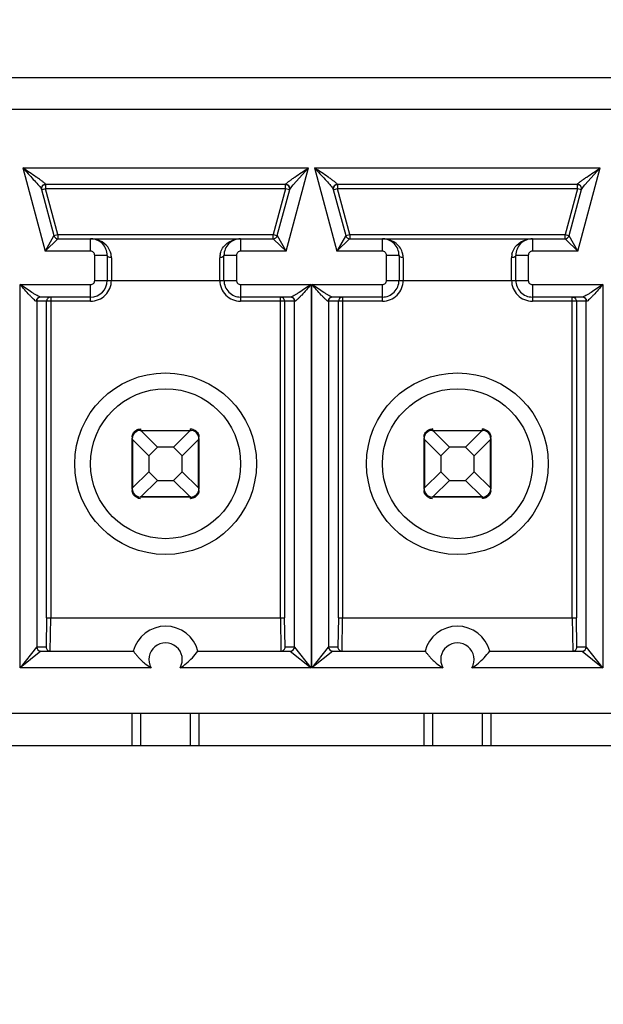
# Model space of a CAD drawing. Header units: inches. Extents: x 0 to 34, y 0 to 22.
# Tile 13 of 136: x 7.638 to 7.845, y 4.93 to 5.279. Entities that reach past the tile are written whole.
import ezdxf

# ---------------------------------------------------------------- set-up
doc = ezdxf.new("R2010")
doc.units = ezdxf.units.IN
doc.header["$LTSCALE"] = 1.87
doc.header["$MEASUREMENT"] = 0
doc.layers.get('0').update_dxf_attribs({"linetype": 'CONTINUOUS'})
doc.layers.add('DIMENSIONS', color=7, linetype='CONTINUOUS')
doc.styles.get("Standard").update_dxf_attribs({"font": 'txt', "width": 0.8})
doc.dimstyles.new('DIMSTYLE_3', dxfattribs={"dimtxt": 0.125, "dimasz": 0.18, "dimexe": 0.125, "dimexo": 0.0625, "dimgap": 0.03125, "dimtad": 0, "dimtih": 1, "dimtoh": 1, "dimdec": 3, "dimlfac": 1.3333333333, "dimzin": 4, "dimdsep": 46, "dimtxsty": 'STANDARD', "dimblk": '_FILLED', "dimblk1": '_FILLED', "dimblk2": '_FILLED', "dimcen": 0.09, "dimadec": 0, "dimazin": 0, "dimtp": 0.001, "dimtm": 0.001, "dimtfac": 1, "dimtdec": 3, "dimtofl": 0, "dimtmove": 0, "dimatfit": 3, "dimldrblk": '_FILLED', "dimfxl": 1, "dimtolj": 1, "dimtzin": 4, "dimarcsym": 0})

# ---------------------------------------------------------------- blocks, each defined once
blk = doc.blocks.new('*D14')
at = {"layer": 'DIMENSIONS', "color": 2, "linetype": 'CONTINUOUS'}
blk.add_line((7.8133599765, 6.2124718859), (5.1166724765, 6.2124718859), dxfattribs=at)
at = {"layer": 'DIMENSIONS', "color": 2, "linetype": 'CONTINUOUS', "insert": (5.0541724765, 6.2749718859), "char_height": 0.125, "width": 1.225, "attachment_point": 3, "line_spacing_factor": 0.9}
blk.add_mtext('2.228{\\Ftxt.shx;\\W1.000000;\\H0.125000; }[56.6]', dxfattribs=at)
blk = doc.blocks.new('_FILLED')
at = {"color": 0, "linetype": 'BYBLOCK'}
blk.add_solid([(0, 0), (-1, 0.1736111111), (-1, -0.1736111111)], dxfattribs=at)
blk = doc.blocks.new('*D18')
at = {"layer": 'DIMENSIONS', "color": 2, "linetype": 'CONTINUOUS'}
blk.add_line((12.3089224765, 5.0708968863), (12.3089224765, 3.5678345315), dxfattribs=at)
at = {"layer": 'DIMENSIONS', "color": 2, "linetype": 'CONTINUOUS', "insert": (12.2464224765, 3.5053345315), "char_height": 0.125, "width": 1.425, "attachment_point": 3, "rotation": 90, "line_spacing_factor": 0.9}
blk.add_mtext('8.673{\\Ftxt.shx;\\W1.000000;\\H0.125000; }[220.29]', dxfattribs=at)
blk = doc.blocks.new('*D19')
at = {"layer": 'DIMENSIONS', "color": 2, "linetype": 'CONTINUOUS'}
blk.add_line((12.8714224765, 5.0708968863), (12.8714224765, 3.5678345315), dxfattribs=at)
at = {"layer": 'DIMENSIONS', "color": 2, "linetype": 'CONTINUOUS', "insert": (12.8089224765, 3.5053345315), "char_height": 0.125, "width": 1.425, "attachment_point": 3, "rotation": 90, "line_spacing_factor": 0.9}
blk.add_mtext('9.423{\\Ftxt.shx;\\W1.000000;\\H0.125000; }[239.34]', dxfattribs=at)
blk = doc.blocks.new('*D20')
at = {"layer": 'DIMENSIONS', "color": 2, "linetype": 'CONTINUOUS'}
blk.add_line((13.4339224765, 5.0708968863), (13.4339224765, 3.5678345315), dxfattribs=at)
at = {"layer": 'DIMENSIONS', "color": 2, "linetype": 'CONTINUOUS', "insert": (13.3714224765, 3.5053345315), "char_height": 0.125, "width": 1.525, "attachment_point": 3, "rotation": 90, "line_spacing_factor": 0.9}
blk.add_mtext('10.173{\\Ftxt.shx;\\W1.000000;\\H0.125000; }[258.39]', dxfattribs=at)
blk = doc.blocks.new('*D21')
at = {"layer": 'DIMENSIONS', "color": 2, "linetype": 'CONTINUOUS'}
blk.add_line((13.9964224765, 5.0708968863), (13.9964224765, 3.5678345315), dxfattribs=at)
at = {"layer": 'DIMENSIONS', "color": 2, "linetype": 'CONTINUOUS', "insert": (13.9339224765, 3.5053345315), "char_height": 0.125, "width": 1.525, "attachment_point": 3, "rotation": 90, "line_spacing_factor": 0.9}
blk.add_mtext('10.923{\\Ftxt.shx;\\W1.000000;\\H0.125000; }[277.44]', dxfattribs=at)

msp = doc.modelspace()

# ---------------------------------------------------------------- linework, layer by layer
at = {"color": 7, "linetype": 'CONTINUOUS'}
for p, q in [((7.9743004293, 5.2587966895), (6.4754224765, 5.2587966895)), ((7.9630504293, 5.2475466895), (6.567878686, 5.2475466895)), ((7.6393383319, 5.2268775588), (7.6472502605, 5.1973498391)), ((7.6393383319, 5.2268775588), (7.7405031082, 5.2268775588)), ((7.7325907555, 5.1973498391), (7.7405031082, 5.2268775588)), ((7.7350739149, 5.2208936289), (7.7405029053, 5.226877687)), ((7.7426847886, 5.2268775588), (7.7505967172, 5.1973498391)), ((7.7426847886, 5.2268775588), (7.8438495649, 5.2268775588)), ((7.8359372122, 5.1973498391), (7.8438495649, 5.2268775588)), ((7.8384203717, 5.220893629), (7.843849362, 5.226877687)), ((7.6474301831, 5.2209718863), (7.6473902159, 5.2210912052)), ((7.647430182, 5.2209718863), (7.647430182, 5.2194955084)), ((7.732410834, 5.2209718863), (7.647430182, 5.2209718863)), ((7.732410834, 5.2194955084), (7.732410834, 5.2207740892)), ((7.7324508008, 5.2210912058), (7.7324108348, 5.2209718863)), ((7.7331239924, 5.2209138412), (7.7324507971, 5.2210912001)), ((7.7338768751, 5.2192625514), (7.7345862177, 5.2203084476)), ((7.7345862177, 5.2203084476), (7.7350739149, 5.2208936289)), ((7.7507766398, 5.2209718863), (7.7507366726, 5.2210912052)), ((7.7507766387, 5.2209718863), (7.7507766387, 5.2194955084)), ((7.8357572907, 5.2209718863), (7.7507766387, 5.2209718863)), ((7.8357572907, 5.2194955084), (7.8357572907, 5.2207740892)), ((7.8357972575, 5.2210912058), (7.8357572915, 5.2209718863)), ((7.8364704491, 5.2209138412), (7.8357972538, 5.2210912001)), ((7.8372233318, 5.2192625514), (7.8379326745, 5.2203084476)), ((7.8379326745, 5.2203084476), (7.8384203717, 5.220893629)), ((7.6458565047, 5.2194907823), (7.6459641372, 5.2192625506)), ((7.6459641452, 5.2192625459), (7.6503556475, 5.2028732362)), ((7.647430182, 5.2194955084), (7.6461951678, 5.2191645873)), ((7.6517817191, 5.2032553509), (7.647430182, 5.2194955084)), ((7.732410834, 5.2194955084), (7.647430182, 5.2194955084)), ((7.732410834, 5.2194955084), (7.7280592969, 5.2032553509)), ((7.7294853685, 5.2028732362), (7.7338768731, 5.2192625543)), ((7.7338369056, 5.2191133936), (7.732410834, 5.2194955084)), ((7.7492029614, 5.2194907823), (7.7493105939, 5.2192625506)), ((7.7493106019, 5.2192625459), (7.7537021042, 5.2028732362)), ((7.7507766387, 5.2194955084), (7.7495416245, 5.2191645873)), ((7.7551281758, 5.2032553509), (7.7507766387, 5.2194955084)), ((7.8357572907, 5.2194955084), (7.7507766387, 5.2194955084)), ((7.8357572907, 5.2194955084), (7.8314057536, 5.2032553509)), ((7.8328318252, 5.2028732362), (7.8372233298, 5.2192625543)), ((7.8371833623, 5.2191133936), (7.8357572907, 5.2194955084)), ((7.6503556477, 5.2028732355), (7.6502393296, 5.2026663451)), ((7.6503556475, 5.2028732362), (7.6517817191, 5.2032553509)), ((7.6517817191, 5.2032553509), (7.6517817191, 5.2019767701)), ((7.6517817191, 5.2032553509), (7.7280592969, 5.2032553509)), ((7.7280592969, 5.2017789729), (7.7280592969, 5.2032553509)), ((7.7280592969, 5.2032553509), (7.7292943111, 5.2029244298)), ((7.7325907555, 5.1973498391), (7.7295250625, 5.2028026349)), ((7.7537021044, 5.2028732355), (7.7535857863, 5.2026663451)), ((7.7537021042, 5.2028732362), (7.7551281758, 5.2032553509)), ((7.7551281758, 5.2032553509), (7.7551281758, 5.2019767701)), ((7.7551281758, 5.2032553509), (7.8314057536, 5.2032553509)), ((7.8314057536, 5.2017789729), (7.8314057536, 5.2032553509)), ((7.8314057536, 5.2032553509), (7.8326407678, 5.2029244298)), ((7.8359372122, 5.1973498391), (7.8328715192, 5.2028026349)), ((7.6502393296, 5.2026663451), (7.6472502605, 5.1973498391)), ((7.6472502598, 5.1973498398), (7.6517220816, 5.2017206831)), ((7.6517817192, 5.2017789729), (7.7280592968, 5.2017789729)), ((7.6633457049, 5.1973498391), (7.6633457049, 5.2017789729)), ((7.7164953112, 5.2017789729), (7.7164953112, 5.1973498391)), ((7.7280593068, 5.2017789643), (7.7283035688, 5.201540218)), ((7.7283035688, 5.201540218), (7.7325907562, 5.1973498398)), ((7.7505967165, 5.1973498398), (7.7550685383, 5.2017206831)), ((7.7535857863, 5.2026663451), (7.7505967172, 5.1973498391)), ((7.7551281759, 5.2017789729), (7.8314057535, 5.2017789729)), ((7.7666921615, 5.1973498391), (7.7666921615, 5.2017789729)), ((7.8198417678, 5.2017789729), (7.8198417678, 5.1973498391)), ((7.8314057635, 5.2017789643), (7.8316500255, 5.201540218)), ((7.8316500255, 5.201540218), (7.8359372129, 5.1973498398)), ((7.663345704, 5.1973498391), (7.6472502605, 5.1973498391)), ((7.6692512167, 5.1958734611), (7.6648220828, 5.1958734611)), ((7.6648220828, 5.1870151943), (7.6648220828, 5.1958734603)), ((7.6692512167, 5.1958734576), (7.6692512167, 5.1870151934)), ((7.7150189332, 5.1958734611), (7.7105897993, 5.1958734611)), ((7.7105897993, 5.1870151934), (7.7105897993, 5.1958734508)), ((7.7150189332, 5.1958734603), (7.7150189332, 5.1870151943)), ((7.7325907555, 5.1973498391), (7.716495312, 5.1973498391)), ((7.7666921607, 5.1973498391), (7.7505967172, 5.1973498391)), ((7.7725976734, 5.1958734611), (7.7681685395, 5.1958734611)), ((7.7681685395, 5.1870151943), (7.7681685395, 5.1958734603)), ((7.7725976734, 5.1958734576), (7.7725976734, 5.1870151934)), ((7.8183653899, 5.1958734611), (7.813936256, 5.1958734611)), ((7.813936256, 5.1870151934), (7.813936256, 5.1958734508)), ((7.8183653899, 5.1958734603), (7.8183653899, 5.1870151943)), ((7.8359372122, 5.1973498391), (7.8198417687, 5.1973498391)), ((7.6707275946, 5.1950681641), (7.6707275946, 5.1870151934)), ((7.7091134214, 5.1870151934), (7.7091134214, 5.1950681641)), ((7.7740740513, 5.1950681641), (7.7740740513, 5.1870151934)), ((7.8124598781, 5.1870151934), (7.8124598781, 5.1950681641)), ((7.6383546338, 5.0497119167), (7.6383546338, 5.1855388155)), ((7.6383546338, 5.1855388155), (7.663345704, 5.1855388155)), ((7.6633457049, 5.1796333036), (7.6633457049, 5.1855388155)), ((7.6648220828, 5.1870151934), (7.7150189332, 5.1870151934)), ((7.7164953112, 5.1855388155), (7.7164953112, 5.1796333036)), ((7.716495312, 5.1855388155), (7.7414863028, 5.1855388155)), ((7.7414863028, 5.1855388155), (7.7414863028, 5.0497118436)), ((7.7417010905, 5.0497119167), (7.7417010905, 5.1855388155)), ((7.7417010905, 5.1855388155), (7.7666921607, 5.1855388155)), ((7.7666921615, 5.1796333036), (7.7666921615, 5.1855388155)), ((7.7681685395, 5.1870151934), (7.8183653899, 5.1870151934)), ((7.8198417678, 5.1855388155), (7.8198417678, 5.1796333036)), ((7.8198417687, 5.1855388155), (7.8448327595, 5.1855388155)), ((7.8448327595, 5.1855388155), (7.8448327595, 5.0497118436)), ((7.663345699, 5.1796333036), (7.6441410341, 5.1796333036)), ((7.6442593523, 5.1796333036), (7.6442593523, 5.0570939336)), ((7.6633457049, 5.1811096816), (7.6455875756, 5.1811096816)), ((7.6477899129, 5.0674277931), (7.6477899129, 5.1796333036)), ((7.6492660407, 5.1811096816), (7.6492660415, 5.0674286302)), ((7.7342534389, 5.1811096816), (7.7164953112, 5.1811096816)), ((7.7356999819, 5.1796333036), (7.7164953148, 5.1796333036)), ((7.7305749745, 5.0674286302), (7.7305749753, 5.1811096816)), ((7.7320511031, 5.1796333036), (7.7320511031, 5.0674277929)), ((7.7355816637, 5.0570939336), (7.7355816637, 5.1796333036)), ((7.7666921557, 5.1796333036), (7.7474874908, 5.1796333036)), ((7.747605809, 5.1796333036), (7.747605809, 5.0570939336)), ((7.7666921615, 5.1811096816), (7.7489340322, 5.1811096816)), ((7.7511363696, 5.0674277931), (7.7511363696, 5.1796333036)), ((7.7526124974, 5.1811096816), (7.7526124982, 5.0674286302)), ((7.8375998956, 5.1811096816), (7.8198417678, 5.1811096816)), ((7.8390464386, 5.1796333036), (7.8198417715, 5.1796333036)), ((7.8339214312, 5.0674286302), (7.833921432, 5.1811096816)), ((7.83534176, 5.1800320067), (7.8353975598, 5.1796333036)), ((7.8353975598, 5.1796333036), (7.8353975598, 5.0674277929)), ((7.8389281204, 5.0570939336), (7.8389281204, 5.1796333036)), ((7.6810623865, 5.1338580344), (7.6809384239, 5.1338549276)), ((7.6809440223, 5.1338617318), (7.6810653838, 5.1338535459)), ((7.6810622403, 5.1343620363), (7.6810622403, 5.1338655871)), ((7.6810622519, 5.1338655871), (7.6987787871, 5.1338655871)), ((7.6810623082, 5.1338605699), (7.6810623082, 5.1338543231)), ((7.6810653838, 5.1338535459), (7.6812471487, 5.1337896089)), ((7.6870913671, 5.1279600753), (7.6813148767, 5.1337365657)), ((7.6985261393, 5.1337365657), (7.6813148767, 5.1337365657)), ((7.6985261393, 5.1337365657), (7.6927496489, 5.1279600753)), ((7.6985261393, 5.1337365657), (7.6987752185, 5.1338534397)), ((7.6987752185, 5.1338534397), (7.6989051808, 5.1338602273)), ((7.6987787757, 5.1338655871), (7.6987787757, 5.1343620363)), ((7.6987788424, 5.1338605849), (7.6987788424, 5.1338543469)), ((7.6989058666, 5.1338593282), (7.6989310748, 5.1338608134)), ((7.6996912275, 5.1342223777), (7.7005143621, 5.1338170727)), ((7.7844088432, 5.1338580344), (7.7842848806, 5.1338549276)), ((7.784290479, 5.1338617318), (7.7844118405, 5.1338535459)), ((7.784408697, 5.1343620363), (7.784408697, 5.1338655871)), ((7.7844087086, 5.1338655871), (7.8021252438, 5.1338655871)), ((7.7844087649, 5.1338605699), (7.7844087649, 5.1338543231)), ((7.7844118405, 5.1338535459), (7.7845936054, 5.1337896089)), ((7.7904378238, 5.1279600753), (7.7846613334, 5.1337365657)), ((7.801872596, 5.1337365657), (7.7846613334, 5.1337365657)), ((7.801872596, 5.1337365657), (7.7960961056, 5.1279600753)), ((7.801872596, 5.1337365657), (7.8021216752, 5.1338534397)), ((7.8021216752, 5.1338534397), (7.8022516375, 5.1338602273)), ((7.8021252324, 5.1338655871), (7.8021252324, 5.1343620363)), ((7.8021252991, 5.1338605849), (7.8021252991, 5.1338543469)), ((7.8022523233, 5.1338593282), (7.8022775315, 5.1338608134)), ((7.8030376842, 5.1342223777), (7.8038608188, 5.1338170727)), ((7.6781094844, 5.1131963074), (7.6781094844, 5.1309128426)), ((7.6781157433, 5.1310399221), (7.678114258, 5.1310651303)), ((7.6781144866, 5.1309128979), (7.6781207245, 5.1309128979)), ((7.6781216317, 5.130909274), (7.6781148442, 5.1310392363)), ((7.6782385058, 5.1306601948), (7.6781216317, 5.130909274)), ((7.6782385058, 5.1306601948), (7.6782385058, 5.1134489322)), ((7.6782385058, 5.1306601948), (7.6840149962, 5.1248837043)), ((7.6958260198, 5.1248837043), (7.7016025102, 5.1306601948)), ((7.7016025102, 5.1134489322), (7.7016025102, 5.1306601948)), ((7.7017194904, 5.1309096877), (7.7016555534, 5.1307279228)), ((7.7017276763, 5.1310310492), (7.7017194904, 5.1309096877)), ((7.7017265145, 5.1309127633), (7.7017202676, 5.1309127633)), ((7.7017239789, 5.130912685), (7.7017208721, 5.1310366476)), ((7.7017315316, 5.1311784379), (7.7017315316, 5.1315085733)), ((7.7017315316, 5.1309128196), (7.7017315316, 5.1131962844)), ((7.7814559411, 5.1131963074), (7.7814559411, 5.1309128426)), ((7.7814622, 5.1310399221), (7.7814607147, 5.1310651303)), ((7.7814609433, 5.1309128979), (7.7814671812, 5.1309128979)), ((7.7814680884, 5.130909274), (7.7814613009, 5.1310392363)), ((7.7815849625, 5.1306601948), (7.7814680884, 5.130909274)), ((7.7815849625, 5.1306601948), (7.7815849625, 5.1134489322)), ((7.7815849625, 5.1306601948), (7.7873614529, 5.1248837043)), ((7.7991724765, 5.1248837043), (7.8049489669, 5.1306601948)), ((7.8049489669, 5.1134489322), (7.8049489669, 5.1306601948)), ((7.8050659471, 5.1309096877), (7.8050020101, 5.1307279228)), ((7.805074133, 5.1310310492), (7.8050659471, 5.1309096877)), ((7.8050729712, 5.1309127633), (7.8050667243, 5.1309127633)), ((7.8050704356, 5.130912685), (7.8050673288, 5.1310366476)), ((7.8050779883, 5.1311784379), (7.8050779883, 5.1315085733)), ((7.8050779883, 5.1309128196), (7.8050779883, 5.1131962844)), ((7.6840149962, 5.1248837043), (7.6870913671, 5.1279600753)), ((7.6927496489, 5.1279600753), (7.6870913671, 5.1279600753)), ((7.6927496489, 5.1279600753), (7.6958260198, 5.1248837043)), ((7.7873614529, 5.1248837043), (7.7904378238, 5.1279600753)), ((7.7960961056, 5.1279600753), (7.7904378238, 5.1279600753)), ((7.7960961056, 5.1279600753), (7.7991724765, 5.1248837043)), ((7.6840149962, 5.1248837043), (7.6840149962, 5.1192254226)), ((7.6958260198, 5.1192254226), (7.6958260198, 5.1248837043)), ((7.7873614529, 5.1248837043), (7.7873614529, 5.1192254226)), ((7.7991724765, 5.1192254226), (7.7991724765, 5.1248837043)), ((7.6840149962, 5.1192254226), (7.6782385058, 5.1134489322)), ((7.6870913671, 5.1161490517), (7.6840149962, 5.1192254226)), ((7.6958260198, 5.1192254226), (7.6927496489, 5.1161490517)), ((7.7016025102, 5.1134489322), (7.6958260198, 5.1192254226)), ((7.7873614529, 5.1192254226), (7.7815849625, 5.1134489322)), ((7.7904378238, 5.1161490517), (7.7873614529, 5.1192254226)), ((7.7991724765, 5.1192254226), (7.7960961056, 5.1161490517)), ((7.8049489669, 5.1134489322), (7.7991724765, 5.1192254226)), ((7.6813148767, 5.1103725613), (7.6870913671, 5.1161490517)), ((7.6870913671, 5.1161490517), (7.6927496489, 5.1161490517)), ((7.6927496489, 5.1161490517), (7.6985261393, 5.1103725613)), ((7.7846613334, 5.1103725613), (7.7904378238, 5.1161490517)), ((7.7904378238, 5.1161490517), (7.7960961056, 5.1161490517)), ((7.7960961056, 5.1161490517), (7.801872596, 5.1103725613)), ((7.6781094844, 5.1129306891), (7.6781094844, 5.1126005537)), ((7.6781133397, 5.1130780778), (7.6781215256, 5.1131994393)), ((7.6781145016, 5.1131963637), (7.6781207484, 5.1131963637)), ((7.6781170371, 5.113196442), (7.6781201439, 5.1130724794)), ((7.6781215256, 5.1131994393), (7.6781854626, 5.1133812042)), ((7.7016025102, 5.1134489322), (7.7017193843, 5.113199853)), ((7.7017193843, 5.113199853), (7.7017261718, 5.1130698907)), ((7.7017265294, 5.1131962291), (7.7017202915, 5.1131962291)), ((7.7017252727, 5.1130692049), (7.701726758, 5.1130439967)), ((7.7814559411, 5.1129306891), (7.7814559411, 5.1126005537)), ((7.7814597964, 5.1130780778), (7.7814679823, 5.1131994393)), ((7.7814609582, 5.1131963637), (7.7814672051, 5.1131963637)), ((7.7814634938, 5.113196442), (7.7814666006, 5.1130724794)), ((7.7814679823, 5.1131994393), (7.7815319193, 5.1133812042)), ((7.8049489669, 5.1134489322), (7.805065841, 5.113199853)), ((7.805065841, 5.113199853), (7.8050726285, 5.1130698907)), ((7.8050729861, 5.1131962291), (7.8050667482, 5.1131962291)), ((7.8050717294, 5.1130692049), (7.8050732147, 5.1130439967)), ((7.6801497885, 5.1098867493), (7.6793266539, 5.1102920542)), ((7.6809351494, 5.1102497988), (7.6809099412, 5.1102483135)), ((7.6810657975, 5.1102556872), (7.6809358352, 5.1102488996)), ((7.6810621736, 5.1102485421), (7.6810621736, 5.11025478)), ((7.6987787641, 5.1102435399), (7.6810622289, 5.1102435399)), ((7.6813148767, 5.1103725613), (7.6810657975, 5.1102556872)), ((7.6813148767, 5.1103725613), (7.6985261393, 5.1103725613)), ((7.6987756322, 5.1102555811), (7.6985938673, 5.1103195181)), ((7.6988969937, 5.1102473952), (7.6987756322, 5.1102555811)), ((7.6987786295, 5.1102510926), (7.6989025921, 5.1102541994)), ((7.6987787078, 5.110248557), (7.6987787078, 5.1102548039)), ((7.6987787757, 5.1097470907), (7.6987787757, 5.1102435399)), ((7.7834962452, 5.1098867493), (7.7826731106, 5.1102920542)), ((7.7842816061, 5.1102497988), (7.7842563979, 5.1102483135)), ((7.7844122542, 5.1102556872), (7.7842822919, 5.1102488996)), ((7.7844086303, 5.1102485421), (7.7844086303, 5.11025478)), ((7.8021252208, 5.1102435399), (7.7844086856, 5.1102435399)), ((7.7846613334, 5.1103725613), (7.7844122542, 5.1102556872)), ((7.7846613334, 5.1103725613), (7.801872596, 5.1103725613)), ((7.8021220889, 5.1102555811), (7.801940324, 5.1103195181)), ((7.8022434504, 5.1102473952), (7.8021220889, 5.1102555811)), ((7.8021250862, 5.1102510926), (7.8022490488, 5.1102541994)), ((7.8021251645, 5.110248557), (7.8021251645, 5.1102548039)), ((7.8021252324, 5.1097470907), (7.8021252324, 5.1102435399)), ((7.6477899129, 5.0674277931), (7.6475999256, 5.0570939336)), ((7.6477899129, 5.0674285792), (7.7320511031, 5.0674285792)), ((7.6490760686, 5.0556175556), (7.6492660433, 5.0674286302)), ((7.7305749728, 5.0674286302), (7.7307649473, 5.0556175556)), ((7.7322410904, 5.0570939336), (7.7320511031, 5.0674277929)), ((7.7511363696, 5.0674277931), (7.7509463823, 5.0570939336)), ((7.7511363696, 5.0674285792), (7.8353975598, 5.0674285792)), ((7.7524225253, 5.0556175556), (7.7526125, 5.0674286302)), ((7.8339214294, 5.0674286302), (7.834111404, 5.0556175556)), ((7.8355875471, 5.0570939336), (7.8353975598, 5.0674277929)), ((7.6441850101, 5.0569997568), (7.6383547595, 5.0497119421)), ((7.6442593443, 5.0570926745), (7.6441850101, 5.0569997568)), ((7.6442593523, 5.0570939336), (7.6475999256, 5.0570939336)), ((7.7322410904, 5.0570939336), (7.7355816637, 5.0570939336)), ((7.7356582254, 5.0569969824), (7.7355816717, 5.0570926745)), ((7.7414863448, 5.0497118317), (7.7356582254, 5.0569969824)), ((7.7475314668, 5.0569997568), (7.7417012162, 5.0497119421)), ((7.747605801, 5.0570926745), (7.7475314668, 5.0569997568)), ((7.747605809, 5.0570939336), (7.7509463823, 5.0570939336)), ((7.8355875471, 5.0570939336), (7.8389281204, 5.0570939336)), ((7.8390046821, 5.0569969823), (7.8389281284, 5.0570926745)), ((7.8448328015, 5.0497118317), (7.8390046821, 5.0569969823)), ((7.6457473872, 5.0556175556), (7.6383544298, 5.0497120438)), ((7.6457379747, 5.0556175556), (7.6784845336, 5.0556175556)), ((7.7013564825, 5.0556175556), (7.7341030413, 5.0556175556)), ((7.7340936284, 5.0556175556), (7.7414864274, 5.0497120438)), ((7.7490938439, 5.0556175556), (7.7417008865, 5.0497120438)), ((7.7490844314, 5.0556175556), (7.7818309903, 5.0556175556)), ((7.8047029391, 5.0556175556), (7.837449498, 5.0556175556)), ((7.837440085, 5.0556175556), (7.8448328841, 5.0497120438)), ((7.684806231, 5.0497119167), (7.6383546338, 5.0497119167)), ((7.7414863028, 5.0497118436), (7.6950347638, 5.0497118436)), ((7.7881526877, 5.0497119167), (7.7417010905, 5.0497119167)), ((7.8448327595, 5.0497118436), (7.7983812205, 5.0497118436)), ((7.9630504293, 5.0334718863), (6.4754224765, 5.0334718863)), ((7.6781094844, 5.0222218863), (7.6781094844, 5.0334718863)), ((7.6810622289, 5.0334718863), (7.6810622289, 5.0222218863)), ((7.6987787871, 5.0222218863), (7.6987787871, 5.0334718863)), ((7.7017315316, 5.0334718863), (7.7017315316, 5.0222218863)), ((7.7814559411, 5.0222218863), (7.7814559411, 5.0334718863)), ((7.7844086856, 5.0334718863), (7.7844086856, 5.0222218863)), ((7.8021252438, 5.0222218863), (7.8021252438, 5.0334718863)), ((7.8050779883, 5.0334718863), (7.8050779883, 5.0222218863)), ((6.4754224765, 5.0222218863), (7.9743004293, 5.0222218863))]:
    msp.add_line(p, q, dxfattribs=at)
for centre, radius in [((7.689920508, 5.1220545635), 0.0321850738), ((7.7932669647, 5.1220545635), 0.0321850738), ((7.689920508, 5.1220545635), 0.0265748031), ((7.7932669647, 5.1220545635), 0.0265748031)]:
    msp.add_circle(centre, radius, dxfattribs=at)
for centre, radius, start, end in [((7.647430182, 5.2194955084), 0.001476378, 89.9999999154, 195), ((7.732410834, 5.2194955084), 0.001476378, 344.9999999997, 90), ((7.7507766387, 5.2194955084), 0.001476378, 89.9999999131, 195), ((7.8357572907, 5.2194955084), 0.001476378, 344.9999999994, 90), ((7.6517817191, 5.2032553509), 0.001476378, 195.0000002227, 270), ((7.7280592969, 5.2032553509), 0.001476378, 270, 344.9999997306), ((7.7551281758, 5.2032553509), 0.001476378, 195.0000002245, 270), ((7.8314057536, 5.2032553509), 0.001476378, 270, 344.9999997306), ((7.6633457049, 5.1958734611), 0.0059055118, 359.999965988, 89.9999999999), ((7.7164953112, 5.1958734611), 0.0059055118, 89.9984972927, 180), ((7.7666921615, 5.1958734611), 0.0059055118, 359.9999659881, 90.0000000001), ((7.8198417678, 5.1958734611), 0.0059055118, 89.9984972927, 179.9999999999), ((7.6633457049, 5.1958734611), 0.0014763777, 359.9999660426, 90.0000339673), ((7.6645799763, 5.1950644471), 0.0061476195, 0.0346418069, 12.0297825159), ((7.7152614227, 5.1950644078), 0.0061480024, 167.9738963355, 179.9649938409), ((7.7164953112, 5.1958734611), 0.0014763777, 89.9999660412, 180.0000339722), ((7.7666921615, 5.1958734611), 0.0014763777, 359.9999660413, 90.0000339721), ((7.767926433, 5.1950644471), 0.0061476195, 0.0346418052, 12.0297825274), ((7.8186078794, 5.1950644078), 0.0061480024, 167.9738963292, 179.964993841), ((7.8198417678, 5.1958734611), 0.0014763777, 89.9999660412, 180.0000339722), ((7.6633457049, 5.1870151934), 0.0073818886, 269.9999542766, 360), ((7.6633457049, 5.1870151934), 0.0014763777, 269.9999660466, 3.39706e-05), ((7.6633457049, 5.1870151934), 0.0059055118, 270.0000000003, 360), ((7.7164953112, 5.1870151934), 0.007381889, 180, 270.0000286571), ((7.7164953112, 5.1870151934), 0.0059055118, 180, 270.0000000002), ((7.7164953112, 5.1870151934), 0.0014763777, 179.9999660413, 270.0000339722), ((7.7666921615, 5.1870151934), 0.0073818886, 269.9999542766, 360), ((7.7666921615, 5.1870151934), 0.0014763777, 269.9999660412, 3.39722e-05), ((7.7666921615, 5.1870151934), 0.0059055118, 269.9999999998, 360), ((7.8198417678, 5.1870151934), 0.007381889, 180, 270.0000286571), ((7.8198417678, 5.1870151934), 0.0059055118, 180, 270.0000000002), ((7.8198417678, 5.1870151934), 0.0014763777, 179.9999660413, 270.0000339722), ((7.6457351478, 5.179633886), 0.0014757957, 89.9870702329, 180.0226083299), ((7.6492657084, 5.179633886), 0.0014757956, 89.9870695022, 180.0226090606), ((7.7305753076, 5.179633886), 0.0014757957, 359.9773916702, 90.0129297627), ((7.7341058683, 5.179633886), 0.0014757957, 359.9773916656, 90.0129297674), ((7.7490816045, 5.179633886), 0.0014757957, 89.9870702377, 180.0226083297), ((7.752611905, 5.1796336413), 0.0014755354, 102.8185990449, 180.0131101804), ((7.8374523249, 5.179633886), 0.0014757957, 359.9773916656, 90.0129297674), ((7.6810622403, 5.1309128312), 0.0029527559, 90, 177.9263080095), ((7.6810622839, 5.1313461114), 0.0030159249, 90.0008293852, 91.4167394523), ((7.6987763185, 5.1312954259), 0.0030666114, 72.6417578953, 89.9540905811), ((7.6987787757, 5.1309128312), 0.0029527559, 0, 87.9263080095), ((7.784408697, 5.1309128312), 0.0029527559, 90, 177.9263080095), ((7.7844087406, 5.1313461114), 0.0030159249, 90.0008293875, 91.4167394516), ((7.8021227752, 5.1312954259), 0.0030666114, 72.6417578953, 89.9540905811), ((7.8021252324, 5.1309128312), 0.0029527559, 0, 87.9263080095), ((7.6810622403, 5.1131962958), 0.0029527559, 180, 267.9263080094), ((7.6987787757, 5.1131962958), 0.0029527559, 270, 357.9263080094), ((7.784408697, 5.1131962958), 0.0029527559, 180, 267.9263080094), ((7.8021252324, 5.1131962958), 0.0029527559, 270, 357.9263080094), ((7.6810646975, 5.1128137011), 0.0030666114, 252.6417578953, 269.9540905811), ((7.6987787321, 5.1127630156), 0.0030159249, 270.0008293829, 271.4167394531), ((7.7844111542, 5.1128137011), 0.0030666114, 252.6417578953, 269.9540905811), ((7.8021251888, 5.1127630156), 0.0030159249, 270.0008293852, 271.4167394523), ((7.689920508, 5.0526647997), 0.0118110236, 14.4775121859, 165.5224878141), ((7.7932669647, 5.0526647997), 0.0118110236, 14.4775121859, 165.5224878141), ((7.6457360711, 5.0570932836), 0.0014767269, 180.0715289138, 269.9964389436), ((7.6490756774, 5.0570932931), 0.0014757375, 179.9751317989, 270.0151896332), ((7.689920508, 5.0526647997), 0.0059053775, 329.9979909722, 210.0012922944), ((7.7307653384, 5.0570932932), 0.0014757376, 269.9848155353, 0.0248630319), ((7.7341049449, 5.0570932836), 0.0014767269, 270.00356137, 359.9284706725), ((7.7490825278, 5.0570932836), 0.0014767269, 180.0715289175, 269.9964389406), ((7.7524221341, 5.0570932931), 0.0014757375, 179.9751317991, 270.0151896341), ((7.7932669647, 5.0526647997), 0.0059053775, 329.9979909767, 210.0012922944), ((7.8341117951, 5.0570932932), 0.0014757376, 269.9848155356, 0.0248630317), ((7.8374514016, 5.0570932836), 0.0014767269, 270.0035614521, 359.9284706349)]:
    msp.add_arc(centre, radius, start, end, dxfattribs=at)
for points, knots in [([(7.6473902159, 5.2210912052), (7.6473275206, 5.2212784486), (7.646863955, 5.2216262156), (7.6461573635, 5.2222166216), (7.6451714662, 5.2229117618), (7.6436996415, 5.2239426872), (7.6417390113, 5.2252678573), (7.6401467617, 5.2263358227), (7.6393383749, 5.2268773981)], [0, 0, 0, 0, 0.0596382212, 0.1621485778, 0.2859691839, 0.420752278, 0.7061191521, 1, 1, 1, 1]), ([(7.6393383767, 5.2268773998), (7.6399680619, 5.2261962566), (7.6412093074, 5.2248510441), (7.643015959, 5.222890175), (7.6445650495, 5.221120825), (7.6455389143, 5.2200246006), (7.6458565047, 5.2194907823)], [0, 0, 0, 0, 0.2823538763, 0.5572987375, 0.8109293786, 1, 1, 1, 1]), ([(7.7324508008, 5.2210912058), (7.7325134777, 5.2212784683), (7.7329771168, 5.2216262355), (7.7336837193, 5.2222166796), (7.7346696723, 5.2229118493), (7.7361415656, 5.2239428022), (7.738102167, 5.225268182), (7.739694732, 5.2263358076), (7.7405031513, 5.2268773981)], [0, 0, 0, 0, 0.0596393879, 0.1621508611, 0.2859718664, 0.4207549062, 0.7061209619, 1, 1, 1, 1]), ([(7.7507366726, 5.2210912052), (7.7506739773, 5.2212784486), (7.7502104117, 5.2216262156), (7.7495038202, 5.2222166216), (7.7485179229, 5.2229117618), (7.7470460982, 5.2239426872), (7.745085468, 5.2252678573), (7.7434932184, 5.2263358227), (7.7426848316, 5.2268773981)], [0, 0, 0, 0, 0.0596382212, 0.1621485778, 0.2859691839, 0.420752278, 0.7061191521, 1, 1, 1, 1]), ([(7.7426848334, 5.2268773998), (7.7433145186, 5.2261962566), (7.7445557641, 5.2248510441), (7.7463624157, 5.222890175), (7.7479115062, 5.221120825), (7.748885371, 5.2200246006), (7.7492029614, 5.2194907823)], [0, 0, 0, 0, 0.2823538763, 0.5572987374, 0.8109293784, 1, 1, 1, 1]), ([(7.8357972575, 5.2210912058), (7.8358599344, 5.2212784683), (7.8363235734, 5.2216262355), (7.837030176, 5.2222166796), (7.8380161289, 5.2229118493), (7.8394880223, 5.2239428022), (7.8414486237, 5.2252681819), (7.8430411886, 5.2263358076), (7.843849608, 5.2268773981)], [0, 0, 0, 0, 0.0596393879, 0.1621508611, 0.2859718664, 0.4207549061, 0.7061209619, 1, 1, 1, 1]), ([(7.6473902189, 5.2210911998), (7.6469564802, 5.2210865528), (7.6460501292, 5.2206629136), (7.6458537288, 5.2196745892), (7.6459641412, 5.2192625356)], [0, 0, 0, 0, 0.5041689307, 1, 1, 1, 1]), ([(7.733876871, 5.2192625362), (7.7339573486, 5.2195628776), (7.7339020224, 5.2202578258), (7.7334179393, 5.2207634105), (7.7331239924, 5.2209138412)], [0, 0, 0, 0, 0.4849747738, 1, 1, 1, 1]), ([(7.7507366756, 5.2210911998), (7.7503029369, 5.2210865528), (7.7493965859, 5.2206629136), (7.7492001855, 5.2196745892), (7.7493105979, 5.2192625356)], [0, 0, 0, 0, 0.5041689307, 1, 1, 1, 1]), ([(7.8372233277, 5.2192625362), (7.8373038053, 5.2195628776), (7.837248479, 5.2202578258), (7.836764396, 5.2207634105), (7.8364704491, 5.2209138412)], [0, 0, 0, 0, 0.4849747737, 1, 1, 1, 1]), ([(7.6694372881, 5.198858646), (7.6687204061, 5.1998109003), (7.6668041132, 5.2012986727), (7.6644661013, 5.2017789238), (7.6633457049, 5.2017789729)], [0, 0, 0, 0, 0.5154688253, 1, 1, 1, 1]), ([(7.7104034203, 5.1988582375), (7.7111202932, 5.1998106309), (7.7130367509, 5.2012987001), (7.7153750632, 5.2017789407), (7.7164956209, 5.2017789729)], [0, 0, 0, 0, 0.5154550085, 1, 1, 1, 1]), ([(7.7727837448, 5.198858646), (7.7720668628, 5.1998109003), (7.7701505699, 5.2012986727), (7.767812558, 5.2017789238), (7.7666921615, 5.2017789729)], [0, 0, 0, 0, 0.5154688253, 1, 1, 1, 1]), ([(7.813749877, 5.1988582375), (7.8144667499, 5.1998106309), (7.8163832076, 5.2012987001), (7.8187215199, 5.2017789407), (7.8198420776, 5.2017789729)], [0, 0, 0, 0, 0.5154550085, 1, 1, 1, 1]), ([(7.6707275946, 5.1950681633), (7.6705442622, 5.195068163), (7.6700019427, 5.1951133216), (7.6692512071, 5.1954763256), (7.6692512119, 5.1958734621)], [0, 0, 0, 0, 0.3158349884, 1, 1, 1, 1]), ([(7.6705925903, 5.1963457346), (7.6705415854, 5.1965851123), (7.6702950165, 5.1974792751), (7.6698471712, 5.198314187), (7.6694372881, 5.198858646)], [0, 0, 0, 0, 0.2642389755, 1, 1, 1, 1]), ([(7.7105898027, 5.1958734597), (7.7105898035, 5.1957674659), (7.7103224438, 5.1951902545), (7.7095991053, 5.1950681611), (7.7091134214, 5.1950681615)], [0, 0, 0, 0, 0.1791410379, 1, 1, 1, 1]), ([(7.7092483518, 5.196345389), (7.7092993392, 5.1965847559), (7.7095458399, 5.1974788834), (7.7099936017, 5.1983137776), (7.7104034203, 5.1988582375)], [0, 0, 0, 0, 0.264238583, 1, 1, 1, 1]), ([(7.7740740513, 5.1950681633), (7.7738907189, 5.195068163), (7.7733483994, 5.1951133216), (7.7725976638, 5.1954763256), (7.7725976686, 5.1958734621)], [0, 0, 0, 0, 0.3158349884, 1, 1, 1, 1]), ([(7.773939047, 5.1963457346), (7.7738880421, 5.1965851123), (7.7736414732, 5.1974792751), (7.7731936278, 5.198314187), (7.7727837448, 5.198858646)], [0, 0, 0, 0, 0.2642389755, 1, 1, 1, 1]), ([(7.8139362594, 5.1958734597), (7.8139362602, 5.1957674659), (7.8136689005, 5.1951902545), (7.812945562, 5.1950681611), (7.8124598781, 5.1950681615)], [0, 0, 0, 0, 0.1791410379, 1, 1, 1, 1]), ([(7.8125948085, 5.196345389), (7.8126457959, 5.1965847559), (7.8128922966, 5.1974788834), (7.8133400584, 5.1983137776), (7.813749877, 5.1988582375)], [0, 0, 0, 0, 0.264238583, 1, 1, 1, 1]), ([(7.6441410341, 5.1796333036), (7.6439973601, 5.1796332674), (7.6436530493, 5.1799099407), (7.6431196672, 5.1803677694), (7.6424405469, 5.1810599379), (7.6414012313, 5.1821550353), (7.6400312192, 5.1836654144), (7.6389219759, 5.184904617), (7.6383546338, 5.1855390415)], [0, 0, 0, 0, 0.0519471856, 0.144705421, 0.2637252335, 0.3983899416, 0.6922738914, 1, 1, 1, 1]), ([(7.6455875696, 5.1811096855), (7.6454245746, 5.181109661), (7.6450166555, 5.1812937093), (7.6443477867, 5.1816411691), (7.6435054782, 5.1821513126), (7.6422072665, 5.1829729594), (7.6404782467, 5.1841132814), (7.6390746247, 5.1850559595), (7.6383548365, 5.1855388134)], [0, 0, 0, 0, 0.0575095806, 0.1514701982, 0.2696264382, 0.4033267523, 0.6941869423, 1, 1, 1, 1]), ([(7.7414861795, 5.1855388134), (7.740766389, 5.1850559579), (7.7393627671, 5.1841132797), (7.7376337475, 5.182972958), (7.7363355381, 5.1821513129), (7.7354932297, 5.1816411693), (7.7348243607, 5.1812937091), (7.7344164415, 5.181109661), (7.7342534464, 5.1811096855)], [0, 0, 0, 0, 0.3058140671, 0.596673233, 0.7303734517, 0.8485297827, 0.9424904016, 1, 1, 1, 1]), ([(7.7414863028, 5.1855389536), (7.7409189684, 5.1849045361), (7.7398097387, 5.1836653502), (7.7384397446, 5.1821549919), (7.7374004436, 5.1810599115), (7.7367213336, 5.1803677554), (7.7361879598, 5.1799099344), (7.7358436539, 5.1796332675), (7.7356999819, 5.1796333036)], [0, 0, 0, 0, 0.3077267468, 0.6016108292, 0.7362753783, 0.8552949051, 0.948052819, 1, 1, 1, 1]), ([(7.7474874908, 5.1796333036), (7.7473438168, 5.1796332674), (7.7469995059, 5.1799099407), (7.7464661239, 5.1803677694), (7.7457870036, 5.1810599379), (7.744747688, 5.1821550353), (7.7433776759, 5.1836654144), (7.7422684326, 5.184904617), (7.7417010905, 5.1855390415)], [0, 0, 0, 0, 0.0519471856, 0.144705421, 0.2637252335, 0.3983899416, 0.6922738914, 1, 1, 1, 1]), ([(7.7489340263, 5.1811096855), (7.7487710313, 5.181109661), (7.7483631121, 5.1812937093), (7.7476942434, 5.1816411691), (7.7468519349, 5.1821513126), (7.7455537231, 5.1829729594), (7.7438247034, 5.1841132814), (7.7424210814, 5.1850559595), (7.7417012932, 5.1855388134)], [0, 0, 0, 0, 0.0575095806, 0.1514701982, 0.2696264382, 0.4033267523, 0.6941869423, 1, 1, 1, 1]), ([(7.8448326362, 5.1855388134), (7.8441128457, 5.1850559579), (7.8427092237, 5.1841132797), (7.8409802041, 5.182972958), (7.8396819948, 5.1821513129), (7.8388396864, 5.1816411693), (7.8381708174, 5.1812937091), (7.8377628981, 5.181109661), (7.8375999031, 5.1811096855)], [0, 0, 0, 0, 0.3058140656, 0.5966732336, 0.7303734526, 0.8485297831, 0.9424904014, 1, 1, 1, 1]), ([(7.8448327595, 5.1855389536), (7.8442654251, 5.1849045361), (7.8431561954, 5.1836653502), (7.8417862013, 5.1821549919), (7.8407469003, 5.1810599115), (7.8400677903, 5.1803677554), (7.8395344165, 5.1799099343), (7.8391901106, 5.1796332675), (7.8390464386, 5.1796333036)], [0, 0, 0, 0, 0.3077267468, 0.6016108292, 0.7362753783, 0.855294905, 0.948052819, 1, 1, 1, 1]), ([(7.6455875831, 5.1811096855), (7.6452174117, 5.1811096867), (7.6444424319, 5.1807873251), (7.6441410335, 5.1800088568), (7.6441410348, 5.1796333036)], [0, 0, 0, 0, 0.4963916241, 1, 1, 1, 1]), ([(7.7356999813, 5.1796333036), (7.7356999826, 5.1800088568), (7.7353985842, 5.1807873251), (7.7346236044, 5.1811096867), (7.734253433, 5.1811096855)], [0, 0, 0, 0, 0.5036083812, 1, 1, 1, 1]), ([(7.7489340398, 5.1811096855), (7.7485638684, 5.1811096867), (7.7477888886, 5.1807873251), (7.7474874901, 5.1800088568), (7.7474874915, 5.1796333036)], [0, 0, 0, 0, 0.4963916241, 1, 1, 1, 1]), ([(7.8339214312, 5.1811096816), (7.8342347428, 5.1811096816), (7.8348801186, 5.1808987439), (7.8352567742, 5.1803341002), (7.83534176, 5.1800320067)], [0, 0, 0, 0, 0.499594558, 1, 1, 1, 1]), ([(7.8390464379, 5.1796333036), (7.8390464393, 5.1800088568), (7.8387450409, 5.1807873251), (7.8379700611, 5.1811096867), (7.8375998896, 5.1811096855)], [0, 0, 0, 0, 0.5036083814, 1, 1, 1, 1]), ([(7.6781094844, 5.1315085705), (7.6781094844, 5.1319535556), (7.6783343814, 5.132862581), (7.6789579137, 5.1335580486), (7.679326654, 5.1338170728)], [0, 0, 0, 0, 0.4968513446, 1, 1, 1, 1]), ([(7.679326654, 5.1338170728), (7.6796860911, 5.1340695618), (7.6802542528, 5.1343009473), (7.680839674, 5.134357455), (7.6809877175, 5.1343611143)], [0, 0, 0, 0, 0.7478673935, 1, 1, 1, 1]), ([(7.7005143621, 5.1338170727), (7.7008831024, 5.1335580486), (7.7015066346, 5.1328625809), (7.7017315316, 5.1319535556), (7.7017315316, 5.1315085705)], [0, 0, 0, 0, 0.5031486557, 1, 1, 1, 1]), ([(7.7814559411, 5.1315085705), (7.7814559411, 5.1319535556), (7.7816808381, 5.132862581), (7.7823043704, 5.1335580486), (7.7826731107, 5.1338170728)], [0, 0, 0, 0, 0.4968513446, 1, 1, 1, 1]), ([(7.7826731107, 5.1338170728), (7.7830325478, 5.1340695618), (7.7836007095, 5.1343009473), (7.7841861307, 5.134357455), (7.7843341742, 5.1343611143)], [0, 0, 0, 0, 0.7478673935, 1, 1, 1, 1]), ([(7.8038608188, 5.1338170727), (7.8042295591, 5.1335580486), (7.8048530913, 5.1328625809), (7.8050779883, 5.1319535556), (7.8050779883, 5.1315085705)], [0, 0, 0, 0, 0.5031486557, 1, 1, 1, 1]), ([(7.6793266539, 5.1102920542), (7.6789579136, 5.1105510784), (7.6783343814, 5.1112465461), (7.6781094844, 5.1121555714), (7.6781094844, 5.1126005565)], [0, 0, 0, 0, 0.5031486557, 1, 1, 1, 1]), ([(7.7017315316, 5.1126005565), (7.7017315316, 5.1121555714), (7.7015066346, 5.111246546), (7.7008831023, 5.1105510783), (7.700514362, 5.1102920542)], [0, 0, 0, 0, 0.4968513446, 1, 1, 1, 1]), ([(7.7826731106, 5.1102920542), (7.7823043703, 5.1105510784), (7.7816808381, 5.1112465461), (7.7814559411, 5.1121555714), (7.7814559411, 5.1126005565)], [0, 0, 0, 0, 0.5031486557, 1, 1, 1, 1]), ([(7.8050779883, 5.1126005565), (7.8050779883, 5.1121555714), (7.8048530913, 5.111246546), (7.804229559, 5.1105510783), (7.8038608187, 5.1102920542)], [0, 0, 0, 0, 0.4968513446, 1, 1, 1, 1]), ([(7.700514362, 5.1102920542), (7.7001549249, 5.1100395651), (7.6995867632, 5.1098081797), (7.699001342, 5.109751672), (7.6988532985, 5.1097480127)], [0, 0, 0, 0, 0.7478673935, 1, 1, 1, 1]), ([(7.8038608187, 5.1102920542), (7.8035013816, 5.1100395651), (7.8029332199, 5.1098081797), (7.8023477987, 5.109751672), (7.8021997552, 5.1097480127)], [0, 0, 0, 0, 0.7478673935, 1, 1, 1, 1]), ([(7.6784845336, 5.0556175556), (7.6785036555, 5.0556175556), (7.6785321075, 5.0555213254), (7.6786518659, 5.0554241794), (7.6788105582, 5.0551927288), (7.6791528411, 5.0547842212), (7.6796915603, 5.0541286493), (7.6804723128, 5.0532614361), (7.6813940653, 5.0523204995), (7.6827919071, 5.0510518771), (7.6839658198, 5.0501972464), (7.6848061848, 5.0497120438)], [0, 0, 0, 0, 0.0065940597, 0.026074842, 0.0576180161, 0.100015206, 0.2115405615, 0.3490609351, 0.5027436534, 0.66537127, 1, 1, 1, 1]), ([(7.6950348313, 5.0497120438), (7.6966649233, 5.0506532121), (7.6988758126, 5.0525923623), (7.7007400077, 5.0548292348), (7.7013564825, 5.0556175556)], [0, 0, 0, 0, 0.6503701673, 1, 1, 1, 1]), ([(7.7818309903, 5.0556175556), (7.7818501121, 5.0556175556), (7.7818785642, 5.0555213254), (7.7819983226, 5.0554241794), (7.7821570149, 5.0551927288), (7.7824992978, 5.0547842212), (7.783038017, 5.0541286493), (7.7838187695, 5.0532614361), (7.784740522, 5.0523204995), (7.7861383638, 5.0510518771), (7.7873122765, 5.0501972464), (7.7881526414, 5.0497120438)], [0, 0, 0, 0, 0.0065940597, 0.026074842, 0.0576180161, 0.100015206, 0.2115405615, 0.3490609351, 0.5027436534, 0.66537127, 1, 1, 1, 1]), ([(7.7983812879, 5.0497120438), (7.80001138, 5.0506532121), (7.8022222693, 5.0525923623), (7.8040864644, 5.0548292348), (7.8047029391, 5.0556175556)], [0, 0, 0, 0, 0.6503701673, 1, 1, 1, 1])]:
    msp.add_open_spline(points, degree=3, knots=knots, dxfattribs=at)
for points in [[(7.7295250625, 5.2028026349), (7.7295118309, 5.2028261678), (7.7294985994, 5.2028497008), (7.7294853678, 5.2028732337)], [(7.8328715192, 5.2028026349), (7.8328582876, 5.2028261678), (7.8328450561, 5.2028497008), (7.8328318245, 5.2028732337)], [(7.6517220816, 5.2017206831), (7.6517419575, 5.2017401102), (7.6517618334, 5.2017595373), (7.6517817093, 5.2017789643)], [(7.7550685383, 5.2017206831), (7.7550884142, 5.2017401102), (7.7551082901, 5.2017595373), (7.7551281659, 5.2017789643)], [(7.6812471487, 5.1337896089), (7.6812716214, 5.133774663), (7.6812945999, 5.1337568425), (7.6813148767, 5.1337365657)], [(7.7845936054, 5.1337896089), (7.7846180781, 5.133774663), (7.7846410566, 5.1337568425), (7.7846613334, 5.1337365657)], [(7.7016555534, 5.1307279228), (7.7016406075, 5.13070345), (7.701622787, 5.1306804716), (7.7016025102, 5.1306601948)], [(7.8050020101, 5.1307279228), (7.8049870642, 5.13070345), (7.8049692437, 5.1306804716), (7.8049489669, 5.1306601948)], [(7.6781854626, 5.1133812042), (7.6782004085, 5.1134056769), (7.678218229, 5.1134286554), (7.6782385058, 5.1134489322)], [(7.7815319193, 5.1133812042), (7.7815468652, 5.1134056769), (7.7815646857, 5.1134286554), (7.7815849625, 5.1134489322)], [(7.6985938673, 5.1103195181), (7.6985693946, 5.110334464), (7.6985464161, 5.1103522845), (7.6985261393, 5.1103725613)], [(7.801940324, 5.1103195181), (7.8019158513, 5.110334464), (7.8018928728, 5.1103522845), (7.801872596, 5.1103725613)]]:
    msp.add_open_spline(points, degree=3, dxfattribs=at)

# ---------------------------------------------------------------- dimensions: what is measured, and where the dimension line sits
at = {"layer": 'DIMENSIONS', "color": 2, "linetype": 'CONTINUOUS'}
for feature_location, offset, dtype, origin, picture, middle in [((7.8133599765, 6.2124718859), (-2.6966875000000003, 0), 0, (7.8758599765, 4.5412468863), '*D14', (4.4416724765, 6.2124718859)), ((12.3089224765, 5.0708968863), (0, -1.5030623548), 1, (5.8041724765, 5.1333968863), '*D18', (12.3089224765, 2.7928345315)), ((12.8714224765, 5.0708968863), (0, -1.5030623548), 1, (5.8041724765, 5.1333968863), '*D19', (12.8714224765, 2.7928345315)), ((13.4339224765, 5.0708968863), (0, -1.5030623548), 1, (5.8041724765, 5.1333968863), '*D20', (13.4339224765, 2.7428345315)), ((13.9964224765, 5.0708968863), (0, -1.5030623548), 1, (5.8041724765, 5.1333968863), '*D21', (13.9964224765, 2.7428345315))]:
    dim = msp.add_ordinate_dim(feature_location=feature_location, offset=offset, dtype=dtype, origin=origin, dimstyle='DIMSTYLE_3', dxfattribs=at)
    dim.commit()
    dim.dimension.update_dxf_attribs({"geometry": picture, "text_midpoint": middle})

doc.saveas('drawing.dxf')
